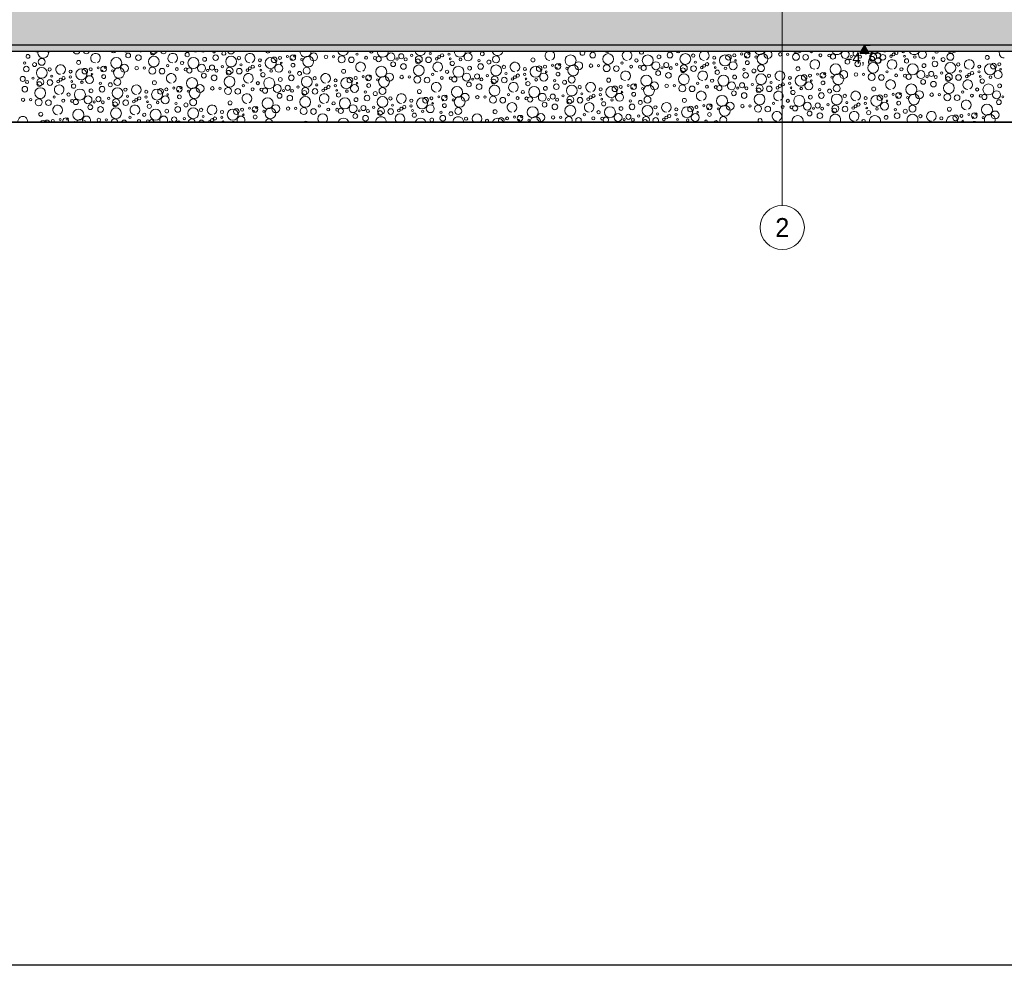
# Model space of a CAD drawing. Header units: metres. Extents: x -12 to 62.3, y -22.2 to 2.8.
# Tile 121 of 214: x 31.1 to 38.9, y -22.2 to -14.7. Entities that reach past the tile are written whole.
import ezdxf
from ezdxf.enums import TextEntityAlignment as Align

# ---------------------------------------------------------------- set-up
doc = ezdxf.new("R2010")
doc.units = ezdxf.units.M
doc.header["$LTSCALE"] = 20
doc.header["$MEASUREMENT"] = 0
doc.linetypes.add('Raster', pattern=[0.2, 0.1, -0.05, 0, -0.05])
doc.linetypes.add('Strichlinie', pattern=[0.2, 0.15, -0.05])
doc.layers.get('0').update_dxf_attribs({"color": 8, "lineweight": 9})
doc.layers.get('Defpoints').update_dxf_attribs({"color": 8, "lineweight": 9})
for name, color, linetype in [('EG__..___A_____ZEICHNEN', 8, 'Continuous'), ('Neubau_A - Bodenaustausch', 8, 'Continuous'), ('Neubau_A - Sauberkeitsschicht', 8, 'Continuous'), ('Neubau_A-Bodenplatte', 8, 'Continuous'), ('Neubau_R-Konstruktionsraster gross', 33, 'Continuous'), ('Neubau_T-Bemaßung', 8, 'Continuous')]:
    doc.layers.add(name, color=color, linetype=linetype)
doc.layers.add('S-Linien _ Schraffuren.2D', color=8, linetype='Continuous', lineweight=9)
doc.styles.add('ERSTELLTER_STIL_1', font='txt')
doc.styles.add('ERSTELLTER_STIL_2', font='arial.ttf')
doc.dimstyles.new('ERSTELLTER_STIL__1', dxfattribs={"dimtxt": 0.0875, "dimasz": 0.059375, "dimexe": 0.18, "dimexo": 0.0625, "dimgap": 0, "dimtad": 1, "dimzin": 0, "dimdsep": 46, "dimtxsty": 'ERSTELLTER_STIL_2', "dimblk": 'ARROWHEAD_6', "dimblk1": 'ARROWHEAD_6', "dimblk2": 'ARROWHEAD_6', "dimcen": 0.09, "dimclrd": 7, "dimclre": 7, "dimclrt": 7, "dimazin": 0, "dimtfac": 1, "dimtdec": 4, "dimtmove": 0, "dimatfit": 3, "dimfxl": 1, "dimtolj": 1, "dimtzin": 0, "dimarcsym": 0})

# ---------------------------------------------------------------- blocks, each defined once
blk = doc.blocks.new('*X372', base_point=(-18420.1572, 0))
at = {"layer": 'Neubau_A - Bodenaustausch', "color": 253, "linetype": 'Continuous', "lineweight": 9, "true_color": 0x9f9f9f}
for centre, radius in [((-21341.943, -4.8193), 0.015), ((-21341.8337, -4.8625), 0.0275), ((-21341.2434, -4.8713), 0.0436), ((-21341.1491, -4.8116), 0.0189), ((-21341.0677, -4.8293), 0.0223), ((-21340.9455, -4.8599), 0.0427), ((-21340.6812, -4.805), 0.0169), ((-21340.6316, -4.8713), 0.0436), ((-21340.5431, -4.8425), 0.015), ((-21340.4559, -4.8293), 0.0223), ((-21340.3336, -4.8599), 0.0427), ((-21340.271, -4.8327), 0.013), ((-21340.0198, -4.8713), 0.0436), ((-21339.9922, -4.8463), 0.0223), ((-21339.946, -4.8308), 0.0119), ((-21339.8871, -4.8198), 0.00837), ((-21339.844, -4.8293), 0.0223), ((-21339.8303, -4.8158), 0.00908), ((-21339.7735, -4.8442), 0.00837), ((-21339.7218, -4.8599), 0.0427), ((-21339.679, -4.8234), 0.0315), ((-21339.5816, -4.8227), 0.0137), ((-21339.5219, -4.8218), 0.00908), ((-21339.4574, -4.8425), 0.0275), ((-21339.3804, -4.8463), 0.0223), ((-21339.3352, -4.8016), 0.00908), ((-21339.2632, -4.8298), 0.0117), ((-21339.1931, -4.832), 0.0115), ((-21339.1641, -4.8406), 0.0205), ((-21339.0671, -4.8234), 0.0315), ((-21339.0186, -4.8401), 0.00837), ((-21338.9846, -4.8181), 0.0201), ((-21338.9496, -4.8421), 0.0118), ((-21338.9029, -4.8117), 0.00908), ((-21338.8456, -4.8425), 0.0275), ((-21338.7685, -4.8463), 0.0223), ((-21338.7548, -4.7955), 0.00812), ((-21338.7041, -4.8381), 0.0103), ((-21338.6845, -4.8236), 0.0115), ((-21338.6614, -4.811), 0.0126), ((-21338.6067, -4.8016), 0.00908), ((-21338.5965, -4.8381), 0.00732), ((-21338.5154, -4.8442), 0.0101), ((-21338.4553, -4.8234), 0.0315), ((-21338.343, -4.7993), 0.015), ((-21338.2337, -4.8425), 0.0275), ((-21337.9414, -4.8475), 0.0158), ((-21337.6434, -4.8513), 0.0436), ((-21337.4677, -4.8093), 0.0223), ((-21337.3455, -4.8399), 0.0427), ((-21337.0316, -4.8513), 0.0436), ((-21336.9431, -4.8225), 0.015), ((-21336.8559, -4.8093), 0.0223), ((-21336.7336, -4.8399), 0.0427), ((-21336.671, -4.8127), 0.013), ((-21336.5052, -4.8295), 0.0119), ((-21336.4198, -4.8513), 0.0436), ((-21336.3922, -4.8263), 0.0223), ((-21336.346, -4.8108), 0.0119), ((-21336.2871, -4.7998), 0.00837), ((-21336.244, -4.8093), 0.0223), ((-21336.2547, -4.8242), 0.00574), ((-21336.2303, -4.7958), 0.00908), ((-21336.1735, -4.8242), 0.00837), ((-21336.1218, -4.8399), 0.0427), ((-21335.9816, -4.8027), 0.0137), ((-21335.9219, -4.8018), 0.00908), ((-21335.8574, -4.8225), 0.0275), ((-21335.7804, -4.8263), 0.0223), ((-21335.6632, -4.8098), 0.0117), ((-21335.5931, -4.812), 0.0115), ((-21335.5641, -4.8206), 0.0205), ((-21335.4186, -4.8201), 0.00837), ((-21335.3496, -4.8221), 0.0118), ((-21335.3029, -4.7917), 0.00908), ((-21335.2456, -4.8225), 0.0275), ((-21335.2528, -4.8386), 0.0189), ((-21335.1685, -4.8263), 0.0223), ((-21335.1041, -4.8181), 0.0103), ((-21335.0845, -4.8036), 0.0115), ((-21334.9965, -4.8181), 0.00732), ((-21334.9154, -4.8242), 0.0101), ((-21334.7693, -4.8323), 0.00908), ((-21334.6908, -4.8441), 0.0158), ((-21334.6337, -4.8225), 0.0275), ((-21334.3414, -4.8275), 0.0158), ((-21341.9693, -4.8723), 0.00908), ((-21341.9559, -4.9193), 0.0223), ((-21341.8908, -4.8841), 0.0158), ((-21341.8336, -4.9499), 0.0427), ((-21341.771, -4.9227), 0.013), ((-21341.5414, -4.8675), 0.0158), ((-21341.4922, -4.9363), 0.0223), ((-21341.446, -4.9208), 0.0119), ((-21341.3871, -4.9098), 0.00837), ((-21341.344, -4.9193), 0.0223), ((-21341.3303, -4.9058), 0.00908), ((-21341.2218, -4.9499), 0.0427), ((-21341.179, -4.9134), 0.0315), ((-21341.0816, -4.9127), 0.0137), ((-21341.0219, -4.9118), 0.00908), ((-21340.9574, -4.9325), 0.0275), ((-21340.8804, -4.9363), 0.0223), ((-21340.8352, -4.8916), 0.00908), ((-21340.7632, -4.9198), 0.0117), ((-21340.7215, -4.8713), 0.0128), ((-21340.6931, -4.922), 0.0115), ((-21340.6641, -4.9306), 0.0205), ((-21340.5671, -4.9134), 0.0315), ((-21340.4846, -4.9081), 0.0201), ((-21340.4029, -4.9017), 0.00908), ((-21340.3456, -4.9325), 0.0275), ((-21340.2685, -4.9363), 0.0223), ((-21340.2548, -4.8855), 0.00812), ((-21340.1845, -4.9136), 0.0115), ((-21340.1614, -4.901), 0.0126), ((-21340.1052, -4.8495), 0.0119), ((-21340.1067, -4.8916), 0.00908), ((-21339.9553, -4.9134), 0.0315), ((-21339.9362, -4.8713), 0.00642), ((-21339.8547, -4.8442), 0.00574), ((-21339.843, -4.8893), 0.015), ((-21339.7337, -4.9325), 0.0275), ((-21339.1434, -4.9413), 0.0436), ((-21339.0491, -4.8816), 0.0189), ((-21338.9677, -4.8993), 0.0223), ((-21338.8455, -4.9299), 0.0427), ((-21338.8528, -4.8586), 0.0189), ((-21338.5812, -4.875), 0.0169), ((-21338.5316, -4.9413), 0.0436), ((-21338.4431, -4.9125), 0.015), ((-21338.3693, -4.8523), 0.00908), ((-21338.3559, -4.8993), 0.0223), ((-21338.2908, -4.8641), 0.0158), ((-21338.2336, -4.9299), 0.0427), ((-21338.171, -4.9027), 0.013), ((-21338.0052, -4.9195), 0.0119), ((-21337.9198, -4.9413), 0.0436), ((-21337.8922, -4.9163), 0.0223), ((-21337.846, -4.9008), 0.0119), ((-21337.7871, -4.8898), 0.00837), ((-21337.744, -4.8993), 0.0223), ((-21337.7547, -4.9142), 0.00574), ((-21337.7303, -4.8858), 0.00908), ((-21337.6735, -4.9142), 0.00837), ((-21337.6218, -4.9299), 0.0427), ((-21337.579, -4.8934), 0.0315), ((-21337.4816, -4.8927), 0.0137), ((-21337.4219, -4.8918), 0.00908), ((-21337.3574, -4.9125), 0.0275), ((-21337.2804, -4.9163), 0.0223), ((-21337.2352, -4.8716), 0.00908), ((-21337.1632, -4.8998), 0.0117), ((-21337.1215, -4.8513), 0.0128), ((-21337.0931, -4.902), 0.0115), ((-21337.0641, -4.9106), 0.0205), ((-21336.9671, -4.8934), 0.0315), ((-21336.9186, -4.9101), 0.00837), ((-21336.8846, -4.8881), 0.0201), ((-21336.8496, -4.9121), 0.0118), ((-21336.8029, -4.8817), 0.00908), ((-21336.7456, -4.9125), 0.0275), ((-21336.7528, -4.9286), 0.0189), ((-21336.6685, -4.9163), 0.0223), ((-21336.6548, -4.8655), 0.00812), ((-21336.6041, -4.9081), 0.0103), ((-21336.5845, -4.8936), 0.0115), ((-21336.5614, -4.881), 0.0126), ((-21336.5067, -4.8716), 0.00908), ((-21336.4965, -4.9081), 0.00732), ((-21336.4154, -4.9142), 0.0101), ((-21336.3553, -4.8934), 0.0315), ((-21336.3362, -4.8513), 0.00642), ((-21336.2693, -4.9223), 0.00908), ((-21336.243, -4.8693), 0.015), ((-21336.1337, -4.9125), 0.0275), ((-21335.8414, -4.9175), 0.0158), ((-21335.5434, -4.9213), 0.0436), ((-21335.4491, -4.8616), 0.0189), ((-21335.3677, -4.8793), 0.0223), ((-21335.2455, -4.9099), 0.0427), ((-21335.0215, -4.9213), 0.0128), ((-21334.9812, -4.855), 0.0169), ((-21334.9316, -4.9213), 0.0436), ((-21334.8431, -4.8925), 0.015), ((-21334.7559, -4.8793), 0.0223), ((-21334.6336, -4.9099), 0.0427), ((-21334.571, -4.8827), 0.013), ((-21334.4052, -4.8995), 0.0119), ((-21334.3198, -4.9213), 0.0436), ((-21334.2922, -4.8963), 0.0223), ((-21334.246, -4.8808), 0.0119), ((-21334.2362, -4.9213), 0.00642), ((-21341.9846, -4.9981), 0.0201), ((-21341.9029, -4.9917), 0.00908), ((-21341.7548, -4.9755), 0.00812), ((-21341.6845, -5.0036), 0.0115), ((-21341.6614, -4.991), 0.0126), ((-21341.6052, -4.9395), 0.0119), ((-21341.6067, -4.9816), 0.00908), ((-21341.5198, -4.9613), 0.0436), ((-21341.4553, -5.0034), 0.0315), ((-21341.4362, -4.9613), 0.00642), ((-21341.3547, -4.9342), 0.00574), ((-21341.343, -4.9793), 0.015), ((-21341.2735, -4.9342), 0.00837), ((-21340.6434, -5.0313), 0.0436), ((-21340.5491, -4.9716), 0.0189), ((-21340.5186, -4.9301), 0.00837), ((-21340.4677, -4.9893), 0.0223), ((-21340.4496, -4.9321), 0.0118), ((-21340.3455, -5.0199), 0.0427), ((-21340.3528, -4.9486), 0.0189), ((-21340.2041, -4.9281), 0.0103), ((-21340.0965, -4.9281), 0.00732), ((-21340.0812, -4.965), 0.0169), ((-21340.0316, -5.0313), 0.0436), ((-21340.0154, -4.9342), 0.0101), ((-21339.9431, -5.0025), 0.015), ((-21339.8693, -4.9423), 0.00908), ((-21339.8559, -4.9893), 0.0223), ((-21339.7908, -4.9541), 0.0158), ((-21339.7336, -5.0199), 0.0427), ((-21339.671, -4.9927), 0.013), ((-21339.4198, -5.0313), 0.0436), ((-21339.4414, -4.9375), 0.0158), ((-21339.3922, -5.0063), 0.0223), ((-21339.346, -4.9908), 0.0119), ((-21339.2871, -4.9798), 0.00837), ((-21339.244, -4.9893), 0.0223), ((-21339.2303, -4.9758), 0.00908), ((-21339.1218, -5.0199), 0.0427), ((-21339.079, -4.9834), 0.0315), ((-21338.9816, -4.9827), 0.0137), ((-21338.9219, -4.9818), 0.00908), ((-21338.8574, -5.0025), 0.0275), ((-21338.7804, -5.0063), 0.0223), ((-21338.7352, -4.9616), 0.00908), ((-21338.6632, -4.9898), 0.0117), ((-21338.6215, -4.9413), 0.0128), ((-21338.5931, -4.992), 0.0115), ((-21338.5641, -5.0006), 0.0205), ((-21338.4671, -4.9834), 0.0315), ((-21338.4186, -5.0001), 0.00837), ((-21338.3846, -4.9781), 0.0201), ((-21338.3496, -5.0021), 0.0118), ((-21338.3029, -4.9717), 0.00908), ((-21338.2456, -5.0025), 0.0275), ((-21338.1685, -5.0063), 0.0223), ((-21338.1548, -4.9555), 0.00812), ((-21338.1041, -4.9981), 0.0103), ((-21338.0845, -4.9836), 0.0115), ((-21338.0614, -4.971), 0.0126), ((-21338.0067, -4.9616), 0.00908), ((-21337.9965, -4.9981), 0.00732), ((-21337.8553, -4.9834), 0.0315), ((-21337.8362, -4.9413), 0.00642), ((-21337.743, -4.9593), 0.015), ((-21337.6337, -5.0025), 0.0275), ((-21337.3414, -5.0075), 0.0158), ((-21337.0434, -5.0113), 0.0436), ((-21336.9491, -4.9516), 0.0189), ((-21336.8677, -4.9693), 0.0223), ((-21336.7455, -4.9999), 0.0427), ((-21336.4812, -4.945), 0.0169), ((-21336.4316, -5.0113), 0.0436), ((-21336.3431, -4.9825), 0.015), ((-21336.2559, -4.9693), 0.0223), ((-21336.1908, -4.9341), 0.0158), ((-21336.1336, -4.9999), 0.0427), ((-21336.071, -4.9727), 0.013), ((-21335.9052, -4.9895), 0.0119), ((-21335.8198, -5.0113), 0.0436), ((-21335.7922, -4.9863), 0.0223), ((-21335.746, -4.9708), 0.0119), ((-21335.6871, -4.9598), 0.00837), ((-21335.644, -4.9693), 0.0223), ((-21335.6547, -4.9842), 0.00574), ((-21335.6303, -4.9558), 0.00908), ((-21335.5735, -4.9842), 0.00837), ((-21335.5218, -4.9999), 0.0427), ((-21335.479, -4.9634), 0.0315), ((-21335.3816, -4.9627), 0.0137), ((-21335.3219, -4.9618), 0.00908), ((-21335.2574, -4.9825), 0.0275), ((-21335.1804, -4.9863), 0.0223), ((-21335.1352, -4.9416), 0.00908), ((-21335.0632, -4.9698), 0.0117), ((-21334.9931, -4.972), 0.0115), ((-21334.9641, -4.9806), 0.0205), ((-21334.8671, -4.9634), 0.0315), ((-21334.8186, -4.9801), 0.00837), ((-21334.7846, -4.9581), 0.0201), ((-21334.7496, -4.9821), 0.0118), ((-21334.7029, -4.9517), 0.00908), ((-21334.6456, -4.9825), 0.0275), ((-21334.6528, -4.9986), 0.0189), ((-21334.5685, -4.9863), 0.0223), ((-21334.5548, -4.9355), 0.00812), ((-21334.5041, -4.9781), 0.0103), ((-21334.4845, -4.9636), 0.0115), ((-21334.4614, -4.951), 0.0126), ((-21334.4067, -4.9416), 0.00908), ((-21334.3965, -4.9781), 0.00732), ((-21334.3154, -4.9842), 0.0101), ((-21334.2553, -4.9634), 0.0315), ((-21341.9677, -5.0793), 0.0223), ((-21341.9496, -5.0221), 0.0118), ((-21341.8455, -5.1099), 0.0427), ((-21341.8456, -5.0225), 0.0275), ((-21341.8528, -5.0386), 0.0189), ((-21341.7685, -5.0263), 0.0223), ((-21341.7041, -5.0181), 0.0103), ((-21341.5965, -5.0181), 0.00732), ((-21341.5812, -5.055), 0.0169), ((-21341.5154, -5.0242), 0.0101), ((-21341.3693, -5.0323), 0.00908), ((-21341.3559, -5.0793), 0.0223), ((-21341.2908, -5.0441), 0.0158), ((-21341.2336, -5.1099), 0.0427), ((-21341.2337, -5.0225), 0.0275), ((-21341.171, -5.0827), 0.013), ((-21340.9414, -5.0275), 0.0158), ((-21340.846, -5.0808), 0.0119), ((-21340.7871, -5.0698), 0.00837), ((-21340.744, -5.0793), 0.0223), ((-21340.7303, -5.0658), 0.00908), ((-21340.6218, -5.1099), 0.0427), ((-21340.579, -5.0734), 0.0315), ((-21340.4816, -5.0727), 0.0137), ((-21340.4219, -5.0718), 0.00908), ((-21340.3574, -5.0925), 0.0275), ((-21340.2352, -5.0516), 0.00908), ((-21340.1632, -5.0798), 0.0117), ((-21340.1215, -5.0313), 0.0128), ((-21340.0931, -5.082), 0.0115), ((-21340.0641, -5.0906), 0.0205), ((-21339.9671, -5.0734), 0.0315), ((-21339.8846, -5.0681), 0.0201), ((-21339.8029, -5.0617), 0.00908), ((-21339.7456, -5.0925), 0.0275), ((-21339.6548, -5.0455), 0.00812), ((-21339.5845, -5.0736), 0.0115), ((-21339.5614, -5.061), 0.0126), ((-21339.5052, -5.0095), 0.0119), ((-21339.5067, -5.0516), 0.00908), ((-21339.3553, -5.0734), 0.0315), ((-21339.3362, -5.0313), 0.00642), ((-21339.2547, -5.0042), 0.00574), ((-21339.243, -5.0493), 0.015), ((-21339.1735, -5.0042), 0.00837), ((-21339.1337, -5.0925), 0.0275), ((-21338.5434, -5.1013), 0.0436), ((-21338.4491, -5.0416), 0.0189), ((-21338.3677, -5.0593), 0.0223), ((-21338.2455, -5.0899), 0.0427), ((-21338.2528, -5.0186), 0.0189), ((-21337.9812, -5.035), 0.0169), ((-21337.9316, -5.1013), 0.0436), ((-21337.9154, -5.0042), 0.0101), ((-21337.8431, -5.0725), 0.015), ((-21337.7693, -5.0123), 0.00908), ((-21337.7559, -5.0593), 0.0223), ((-21337.6908, -5.0241), 0.0158), ((-21337.6336, -5.0899), 0.0427), ((-21337.571, -5.0627), 0.013), ((-21337.4052, -5.0795), 0.0119), ((-21337.3198, -5.1013), 0.0436), ((-21337.2922, -5.0763), 0.0223), ((-21337.246, -5.0608), 0.0119), ((-21337.1871, -5.0498), 0.00837), ((-21337.144, -5.0593), 0.0223), ((-21337.1547, -5.0742), 0.00574), ((-21337.1303, -5.0458), 0.00908), ((-21337.0735, -5.0742), 0.00837), ((-21337.0218, -5.0899), 0.0427), ((-21336.979, -5.0534), 0.0315), ((-21336.8816, -5.0527), 0.0137), ((-21336.8219, -5.0518), 0.00908), ((-21336.7574, -5.0725), 0.0275), ((-21336.6804, -5.0763), 0.0223), ((-21336.6352, -5.0316), 0.00908), ((-21336.5632, -5.0598), 0.0117), ((-21336.5215, -5.0113), 0.0128), ((-21336.4931, -5.062), 0.0115), ((-21336.4641, -5.0706), 0.0205), ((-21336.3671, -5.0534), 0.0315), ((-21336.3186, -5.0701), 0.00837), ((-21336.2846, -5.0481), 0.0201), ((-21336.2496, -5.0721), 0.0118), ((-21336.2029, -5.0417), 0.00908), ((-21336.1456, -5.0725), 0.0275), ((-21336.1528, -5.0886), 0.0189), ((-21336.0685, -5.0763), 0.0223), ((-21336.0548, -5.0255), 0.00812), ((-21336.0041, -5.0681), 0.0103), ((-21335.9845, -5.0536), 0.0115), ((-21335.9614, -5.041), 0.0126), ((-21335.9067, -5.0316), 0.00908), ((-21335.8965, -5.0681), 0.00732), ((-21335.8154, -5.0742), 0.0101), ((-21335.7553, -5.0534), 0.0315), ((-21335.7362, -5.0113), 0.00642), ((-21335.643, -5.0293), 0.015), ((-21335.5337, -5.0725), 0.0275), ((-21335.2414, -5.0775), 0.0158), ((-21334.9434, -5.0813), 0.0436), ((-21334.8491, -5.0216), 0.0189), ((-21334.7677, -5.0393), 0.0223), ((-21334.6455, -5.0699), 0.0427), ((-21334.4215, -5.0813), 0.0128), ((-21334.3812, -5.015), 0.0169), ((-21334.3316, -5.0813), 0.0436), ((-21334.2431, -5.0525), 0.015), ((-21341.9816, -5.1627), 0.0137), ((-21341.7352, -5.1416), 0.00908), ((-21341.6215, -5.1213), 0.0128), ((-21341.5316, -5.1213), 0.0436), ((-21341.4671, -5.1634), 0.0315), ((-21341.4431, -5.0925), 0.015), ((-21341.3846, -5.1581), 0.0201), ((-21341.3029, -5.1517), 0.00908), ((-21341.1548, -5.1355), 0.00812), ((-21341.0614, -5.151), 0.0126), ((-21341.0052, -5.0995), 0.0119), ((-21341.0067, -5.1416), 0.00908), ((-21340.9198, -5.1213), 0.0436), ((-21340.8922, -5.0963), 0.0223), ((-21340.8553, -5.1634), 0.0315), ((-21340.8362, -5.1213), 0.00642), ((-21340.7547, -5.0942), 0.00574), ((-21340.743, -5.1393), 0.015), ((-21340.6735, -5.0942), 0.00837), ((-21340.2804, -5.0963), 0.0223), ((-21340.0434, -5.1913), 0.0436), ((-21339.9491, -5.1316), 0.0189), ((-21339.9186, -5.0901), 0.00837), ((-21339.8677, -5.1493), 0.0223), ((-21339.8496, -5.0921), 0.0118), ((-21339.7455, -5.1799), 0.0427), ((-21339.7528, -5.1086), 0.0189), ((-21339.6685, -5.0963), 0.0223), ((-21339.6041, -5.0881), 0.0103), ((-21339.4965, -5.0881), 0.00732), ((-21339.4812, -5.125), 0.0169), ((-21339.4316, -5.1913), 0.0436), ((-21339.4154, -5.0942), 0.0101), ((-21339.3431, -5.1625), 0.015), ((-21339.2693, -5.1023), 0.00908), ((-21339.2559, -5.1493), 0.0223), ((-21339.1908, -5.1141), 0.0158), ((-21339.1336, -5.1799), 0.0427), ((-21339.071, -5.1527), 0.013), ((-21338.8198, -5.1913), 0.0436), ((-21338.8414, -5.0975), 0.0158), ((-21338.7922, -5.1663), 0.0223), ((-21338.746, -5.1508), 0.0119), ((-21338.6871, -5.1398), 0.00837), ((-21338.644, -5.1493), 0.0223), ((-21338.6303, -5.1358), 0.00908), ((-21338.5218, -5.1799), 0.0427), ((-21338.479, -5.1434), 0.0315), ((-21338.3816, -5.1427), 0.0137), ((-21338.3219, -5.1418), 0.00908), ((-21338.2574, -5.1625), 0.0275), ((-21338.1804, -5.1663), 0.0223), ((-21338.1352, -5.1216), 0.00908), ((-21338.0632, -5.1498), 0.0117), ((-21338.0215, -5.1013), 0.0128), ((-21337.9931, -5.152), 0.0115), ((-21337.9641, -5.1606), 0.0205), ((-21337.8671, -5.1434), 0.0315), ((-21337.7846, -5.1381), 0.0201), ((-21337.7029, -5.1317), 0.00908), ((-21337.6456, -5.1625), 0.0275), ((-21337.5685, -5.1663), 0.0223), ((-21337.5548, -5.1155), 0.00812), ((-21337.5041, -5.1581), 0.0103), ((-21337.4845, -5.1436), 0.0115), ((-21337.4614, -5.131), 0.0126), ((-21337.4067, -5.1216), 0.00908), ((-21337.2553, -5.1434), 0.0315), ((-21337.2362, -5.1013), 0.00642), ((-21337.143, -5.1193), 0.015), ((-21337.0337, -5.1625), 0.0275), ((-21336.4434, -5.1713), 0.0436), ((-21336.3491, -5.1116), 0.0189), ((-21336.2677, -5.1293), 0.0223), ((-21336.1455, -5.1599), 0.0427), ((-21335.8812, -5.105), 0.0169), ((-21335.8316, -5.1713), 0.0436), ((-21335.7431, -5.1425), 0.015), ((-21335.6693, -5.0823), 0.00908), ((-21335.6559, -5.1293), 0.0223), ((-21335.5908, -5.0941), 0.0158), ((-21335.5336, -5.1599), 0.0427), ((-21335.471, -5.1327), 0.013), ((-21335.3052, -5.1495), 0.0119), ((-21335.2198, -5.1713), 0.0436), ((-21335.1922, -5.1463), 0.0223), ((-21335.146, -5.1308), 0.0119), ((-21335.0871, -5.1198), 0.00837), ((-21335.044, -5.1293), 0.0223), ((-21335.0547, -5.1442), 0.00574), ((-21335.0303, -5.1158), 0.00908), ((-21334.9735, -5.1442), 0.00837), ((-21334.9218, -5.1599), 0.0427), ((-21334.879, -5.1234), 0.0315), ((-21334.7816, -5.1227), 0.0137), ((-21334.7219, -5.1218), 0.00908), ((-21334.6574, -5.1425), 0.0275), ((-21334.5804, -5.1463), 0.0223), ((-21334.5352, -5.1016), 0.00908), ((-21334.4632, -5.1298), 0.0117), ((-21334.3931, -5.132), 0.0115), ((-21334.3641, -5.1406), 0.0205), ((-21334.2671, -5.1234), 0.0315), ((-21334.2186, -5.1401), 0.00837), ((-21341.9219, -5.1618), 0.00908), ((-21341.8574, -5.1825), 0.0275), ((-21341.7804, -5.1863), 0.0223), ((-21341.6632, -5.1698), 0.0117), ((-21341.5931, -5.172), 0.0115), ((-21341.5641, -5.1806), 0.0205), ((-21341.4491, -5.2216), 0.0189), ((-21341.4186, -5.1801), 0.00837), ((-21341.3677, -5.2393), 0.0223), ((-21341.3496, -5.1821), 0.0118), ((-21341.2455, -5.2699), 0.0427), ((-21341.2456, -5.1825), 0.0275), ((-21341.2528, -5.1986), 0.0189), ((-21341.1685, -5.1863), 0.0223), ((-21341.1041, -5.1781), 0.0103), ((-21341.0845, -5.1636), 0.0115), ((-21340.9965, -5.1781), 0.00732), ((-21340.9812, -5.215), 0.0169), ((-21340.9154, -5.1842), 0.0101), ((-21340.7693, -5.1923), 0.00908), ((-21340.7559, -5.2393), 0.0223), ((-21340.6908, -5.2041), 0.0158), ((-21340.6336, -5.2699), 0.0427), ((-21340.6337, -5.1825), 0.0275), ((-21340.3414, -5.1875), 0.0158), ((-21340.1871, -5.2298), 0.00837), ((-21340.144, -5.2393), 0.0223), ((-21340.1303, -5.2258), 0.00908), ((-21340.0218, -5.2699), 0.0427), ((-21339.979, -5.2334), 0.0315), ((-21339.8816, -5.2327), 0.0137), ((-21339.8219, -5.2318), 0.00908), ((-21339.7574, -5.2525), 0.0275), ((-21339.6352, -5.2116), 0.00908), ((-21339.5215, -5.1913), 0.0128), ((-21339.3671, -5.2334), 0.0315), ((-21339.2846, -5.2281), 0.0201), ((-21339.2029, -5.2217), 0.00908), ((-21339.1456, -5.2525), 0.0275), ((-21339.0548, -5.2055), 0.00812), ((-21338.9845, -5.2336), 0.0115), ((-21338.9614, -5.221), 0.0126), ((-21338.9052, -5.1695), 0.0119), ((-21338.9067, -5.2116), 0.00908), ((-21338.7553, -5.2334), 0.0315), ((-21338.7362, -5.1913), 0.00642), ((-21338.6547, -5.1642), 0.00574), ((-21338.643, -5.2093), 0.015), ((-21338.5735, -5.1642), 0.00837), ((-21338.5337, -5.2525), 0.0275), ((-21337.9434, -5.2613), 0.0436), ((-21337.8491, -5.2016), 0.0189), ((-21337.8186, -5.1601), 0.00837), ((-21337.7677, -5.2193), 0.0223), ((-21337.7496, -5.1621), 0.0118), ((-21337.6455, -5.2499), 0.0427), ((-21337.6528, -5.1786), 0.0189), ((-21337.3965, -5.1581), 0.00732), ((-21337.3812, -5.195), 0.0169), ((-21337.3316, -5.2613), 0.0436), ((-21337.3154, -5.1642), 0.0101), ((-21337.2431, -5.2325), 0.015), ((-21337.1693, -5.1723), 0.00908), ((-21337.1559, -5.2193), 0.0223), ((-21337.0908, -5.1841), 0.0158), ((-21337.0336, -5.2499), 0.0427), ((-21336.971, -5.2227), 0.013), ((-21336.7198, -5.2613), 0.0436), ((-21336.7414, -5.1675), 0.0158), ((-21336.6922, -5.2363), 0.0223), ((-21336.646, -5.2208), 0.0119), ((-21336.5871, -5.2098), 0.00837), ((-21336.544, -5.2193), 0.0223), ((-21336.5303, -5.2058), 0.00908), ((-21336.4735, -5.2342), 0.00837), ((-21336.4218, -5.2499), 0.0427), ((-21336.379, -5.2134), 0.0315), ((-21336.2816, -5.2127), 0.0137), ((-21336.2219, -5.2118), 0.00908), ((-21336.1574, -5.2325), 0.0275), ((-21336.0804, -5.2363), 0.0223), ((-21336.0352, -5.1916), 0.00908), ((-21335.9632, -5.2198), 0.0117), ((-21335.9215, -5.1713), 0.0128), ((-21335.8931, -5.222), 0.0115), ((-21335.8641, -5.2306), 0.0205), ((-21335.7671, -5.2134), 0.0315), ((-21335.7186, -5.2301), 0.00837), ((-21335.6846, -5.2081), 0.0201), ((-21335.6496, -5.2321), 0.0118), ((-21335.6029, -5.2017), 0.00908), ((-21335.5456, -5.2325), 0.0275), ((-21335.4685, -5.2363), 0.0223), ((-21335.4548, -5.1855), 0.00812), ((-21335.4041, -5.2281), 0.0103), ((-21335.3845, -5.2136), 0.0115), ((-21335.3614, -5.201), 0.0126), ((-21335.3067, -5.1916), 0.00908), ((-21335.2965, -5.2281), 0.00732), ((-21335.2154, -5.2342), 0.0101), ((-21335.1553, -5.2134), 0.0315), ((-21335.1362, -5.1713), 0.00642), ((-21335.043, -5.1893), 0.015), ((-21334.9337, -5.2325), 0.0275), ((-21334.6414, -5.2375), 0.0158), ((-21334.3434, -5.2413), 0.0436), ((-21334.2491, -5.1816), 0.0189), ((-21341.8414, -5.2775), 0.0158), ((-21341.5434, -5.2813), 0.0436), ((-21341.1352, -5.3016), 0.00908), ((-21341.0215, -5.2813), 0.0128), ((-21340.9316, -5.2813), 0.0436), ((-21340.8431, -5.2525), 0.015), ((-21340.7846, -5.3181), 0.0201), ((-21340.7029, -5.3117), 0.00908), ((-21340.571, -5.2427), 0.013), ((-21340.5548, -5.2955), 0.00812), ((-21340.4614, -5.311), 0.0126), ((-21340.4052, -5.2595), 0.0119), ((-21340.4067, -5.3016), 0.00908), ((-21340.3198, -5.2813), 0.0436), ((-21340.2922, -5.2563), 0.0223), ((-21340.246, -5.2408), 0.0119), ((-21340.2362, -5.2813), 0.00642), ((-21340.1547, -5.2542), 0.00574), ((-21340.143, -5.2993), 0.015), ((-21340.0735, -5.2542), 0.00837), ((-21339.6804, -5.2563), 0.0223), ((-21339.5632, -5.2398), 0.0117), ((-21339.4931, -5.242), 0.0115), ((-21339.4641, -5.2506), 0.0205), ((-21339.3491, -5.2916), 0.0189), ((-21339.3186, -5.2501), 0.00837), ((-21339.2677, -5.3093), 0.0223), ((-21339.2496, -5.2521), 0.0118), ((-21339.1528, -5.2686), 0.0189), ((-21339.0685, -5.2563), 0.0223), ((-21339.0041, -5.2481), 0.0103), ((-21338.8965, -5.2481), 0.00732), ((-21338.8812, -5.285), 0.0169), ((-21338.8154, -5.2542), 0.0101), ((-21338.6693, -5.2623), 0.00908), ((-21338.6559, -5.3093), 0.0223), ((-21338.5908, -5.2741), 0.0158), ((-21338.471, -5.3127), 0.013), ((-21338.2414, -5.2575), 0.0158), ((-21338.146, -5.3108), 0.0119), ((-21338.0871, -5.2998), 0.00837), ((-21338.044, -5.3093), 0.0223), ((-21338.0303, -5.2958), 0.00908), ((-21337.879, -5.3034), 0.0315), ((-21337.7816, -5.3027), 0.0137), ((-21337.7219, -5.3018), 0.00908), ((-21337.5352, -5.2816), 0.00908), ((-21337.4632, -5.3098), 0.0117), ((-21337.4215, -5.2613), 0.0128), ((-21337.3931, -5.312), 0.0115), ((-21337.2671, -5.3034), 0.0315), ((-21337.1846, -5.2981), 0.0201), ((-21337.1029, -5.2917), 0.00908), ((-21336.9548, -5.2755), 0.00812), ((-21336.8845, -5.3036), 0.0115), ((-21336.8614, -5.291), 0.0126), ((-21336.8052, -5.2395), 0.0119), ((-21336.8067, -5.2816), 0.00908), ((-21336.6553, -5.3034), 0.0315), ((-21336.6362, -5.2613), 0.00642), ((-21336.5547, -5.2342), 0.00574), ((-21336.543, -5.2793), 0.015), ((-21335.7491, -5.2716), 0.0189), ((-21335.6677, -5.2893), 0.0223), ((-21335.5528, -5.2486), 0.0189), ((-21335.2812, -5.265), 0.0169), ((-21335.1431, -5.3025), 0.015), ((-21335.0693, -5.2423), 0.00908), ((-21335.0559, -5.2893), 0.0223), ((-21334.9908, -5.2541), 0.0158), ((-21334.871, -5.2927), 0.013), ((-21334.7052, -5.3095), 0.0119), ((-21334.5922, -5.3063), 0.0223), ((-21334.546, -5.2908), 0.0119), ((-21334.4871, -5.2798), 0.00837), ((-21334.444, -5.2893), 0.0223), ((-21334.4547, -5.3042), 0.00574), ((-21334.4303, -5.2758), 0.00908), ((-21334.3735, -5.3042), 0.00837), ((-21334.279, -5.2834), 0.0315), ((-21341.6871, -5.3198), 0.00837), ((-21341.6303, -5.3158), 0.00908), ((-21341.3816, -5.3227), 0.0137), ((-21341.3219, -5.3218), 0.00908), ((-21340.4845, -5.3236), 0.0115), ((-21338.7431, -5.3225), 0.015), ((-21338.0547, -5.3242), 0.00574), ((-21337.9735, -5.3242), 0.00837), ((-21337.2186, -5.3201), 0.00837), ((-21337.1496, -5.3221), 0.0118), ((-21336.9041, -5.3181), 0.0103), ((-21336.7965, -5.3181), 0.00732), ((-21336.7154, -5.3242), 0.0101), ((-21334.5362, -5.3313), 0.00642)]:
    blk.add_circle(centre, radius, dxfattribs=at)
for centre, radius, start, end in [((-21341.944, -4.7593), 0.0223, 248.255, 291.745), ((-21341.8735, -4.7742), 0.00837, 224.20852, 315.79148), ((-21341.8218, -4.7899), 0.0427, 166.63715, 13.36285), ((-21341.779, -4.7534), 0.0315, 237.77065, 302.22935), ((-21341.5574, -4.7725), 0.0275, 195.90072, 344.09928), ((-21341.4804, -4.7763), 0.0223, 189.63204, 350.36796), ((-21341.4077, -4.8331), 0.0382, 296.56505, 270), ((-21341.2641, -4.7706), 0.0205, 207.38703, 332.61297), ((-21341.1671, -4.7534), 0.0315, 237.77065, 302.22935), ((-21341.0496, -4.7721), 0.0118, 221.64736, 318.35264), ((-21340.9456, -4.7725), 0.0275, 195.90072, 344.09928), ((-21340.9528, -4.7886), 0.0189, 152.7384, 27.2616), ((-21340.8685, -4.7763), 0.0223, 189.63204, 350.36796), ((-21340.7959, -4.8331), 0.0382, 296.56505, 270), ((-21340.6154, -4.7742), 0.0101, 215.09858, 324.90142), ((-21340.5553, -4.7534), 0.0315, 237.77064, 302.22936), ((-21340.4693, -4.7823), 0.00908, 165.4293, 14.5707), ((-21340.3908, -4.7941), 0.0158, 116.79928, 63.20072), ((-21340.3337, -4.7725), 0.0275, 195.90072, 344.09928), ((-21340.184, -4.8331), 0.0382, 296.56505, 270), ((-21340.0414, -4.7775), 0.0158, 189.09152, 350.90848), ((-21339.9077, -4.7431), 0.0382, 254.8292, 270), ((-21339.7434, -4.7813), 0.0436, 178.24845, 1.75155), ((-21339.4455, -4.7699), 0.0427, 193.71883, 346.28117), ((-21339.2959, -4.7431), 0.0382, 254.8292, 270), ((-21339.2215, -4.7813), 0.0128, 174.37126, 5.62874), ((-21339.1316, -4.7813), 0.0436, 178.24845, 1.75155), ((-21338.8336, -4.7699), 0.0427, 193.71883, 346.28117), ((-21338.684, -4.7431), 0.0382, 254.8292, 270), ((-21338.5198, -4.7813), 0.0436, 178.24845, 1.75155), ((-21338.4362, -4.7813), 0.00642, 168.68726, 11.31274), ((-21338.2218, -4.7699), 0.0427, 193.71883, 346.28117), ((-21337.8077, -4.8131), 0.0382, 119.85781, 270), ((-21337.8077, -4.8131), 0.0382, 296.56505, 60.14219), ((-21337.5491, -4.7916), 0.0189, 142.0983, 37.9017), ((-21337.3528, -4.7686), 0.0189, 216.97337, 323.02663), ((-21337.1959, -4.8131), 0.0382, 119.85781, 270), ((-21337.1959, -4.8131), 0.0382, 296.56505, 60.14219), ((-21337.0812, -4.785), 0.0169, 162.64503, 17.35497), ((-21336.7908, -4.7741), 0.0158, 201.67323, 338.32677), ((-21336.584, -4.8131), 0.0382, 119.85781, 270), ((-21336.584, -4.8131), 0.0382, 296.56505, 60.14219), ((-21336.1434, -4.7613), 0.0436, 205.37972, 334.62028), ((-21336.079, -4.8034), 0.0315, 132.15652, 47.84348), ((-21335.8455, -4.7499), 0.0427, 224.86444, 315.13556), ((-21335.7352, -4.7816), 0.00908, 170.15657, 9.84343), ((-21335.5316, -4.7613), 0.0436, 205.37972, 334.62028), ((-21335.4671, -4.8034), 0.0315, 132.15652, 47.84348), ((-21335.3846, -4.7981), 0.0201, 116.2941, 63.7059), ((-21335.2336, -4.7499), 0.0427, 224.86444, 315.13556), ((-21335.1548, -4.7755), 0.00812, 213.97734, 326.02266), ((-21335.0614, -4.791), 0.0126, 118.94972, 61.05028), ((-21335.0067, -4.7816), 0.00908, 170.15657, 9.84343), ((-21334.9198, -4.7613), 0.0436, 205.37972, 334.62028), ((-21334.8553, -4.8034), 0.0315, 132.15652, 47.84348), ((-21334.743, -4.7793), 0.015, 182.57559, 357.42441), ((-21334.6218, -4.7499), 0.0427, 224.86444, 315.13556), ((-21334.2077, -4.7931), 0.0382, 159.89651, 270), ((-21341.684, -4.9231), 0.0382, 296.56505, 270), ((-21339.3077, -4.9031), 0.0382, 296.56505, 270), ((-21338.6959, -4.9031), 0.0382, 296.56505, 270), ((-21338.084, -4.9031), 0.0382, 296.56505, 270), ((-21335.7077, -4.8831), 0.0382, 296.56505, 270), ((-21335.0959, -4.8831), 0.0382, 296.56505, 270), ((-21334.484, -4.8831), 0.0382, 296.56505, 270), ((-21340.8077, -4.9931), 0.0382, 296.56505, 270), ((-21340.1959, -4.9931), 0.0382, 296.56505, 270), ((-21339.584, -4.9931), 0.0382, 296.56505, 270), ((-21337.2077, -4.9731), 0.0382, 296.56505, 270), ((-21336.5959, -4.9731), 0.0382, 296.56505, 270), ((-21335.984, -4.9731), 0.0382, 296.56505, 270), ((-21341.6959, -5.0831), 0.0382, 296.56505, 270), ((-21341.084, -5.0831), 0.0382, 296.56505, 270), ((-21338.7077, -5.0631), 0.0382, 296.56505, 270), ((-21338.0959, -5.0631), 0.0382, 296.56505, 270), ((-21337.484, -5.0631), 0.0382, 296.56505, 270), ((-21335.1077, -5.0431), 0.0382, 296.56505, 270), ((-21334.4959, -5.0431), 0.0382, 296.56505, 270), ((-21340.2077, -5.1531), 0.0382, 296.56505, 270), ((-21339.5959, -5.1531), 0.0382, 296.56505, 270), ((-21338.984, -5.1531), 0.0382, 296.56505, 270), ((-21336.6077, -5.1331), 0.0382, 296.56505, 270), ((-21335.9959, -5.1331), 0.0382, 296.56505, 270), ((-21335.384, -5.1331), 0.0382, 296.56505, 270), ((-21341.7077, -5.2431), 0.0382, 296.56505, 270), ((-21341.0959, -5.2431), 0.0382, 296.56505, 270), ((-21340.484, -5.2431), 0.0382, 296.56505, 270), ((-21338.1077, -5.2231), 0.0382, 296.56505, 270), ((-21337.4959, -5.2231), 0.0382, 296.56505, 270), ((-21336.884, -5.2231), 0.0382, 296.56505, 270), ((-21334.5077, -5.2031), 0.0382, 296.56505, 270), ((-21341.984, -5.3331), 0.0382, 349.64015, 190.35985), ((-21341.479, -5.3234), 0.0315, 328.09765, 211.90235), ((-21340.8671, -5.3234), 0.0315, 328.09765, 211.90235), ((-21340.2553, -5.3234), 0.0315, 328.09765, 211.90235), ((-21339.6077, -5.3131), 0.0382, 315.30146, 224.69854), ((-21339.1455, -5.3399), 0.0427, 359.82696, 180.17304), ((-21338.9959, -5.3131), 0.0382, 315.30146, 224.69854), ((-21338.5336, -5.3399), 0.0427, 359.82696, 180.17304), ((-21338.384, -5.3131), 0.0382, 315.30146, 224.69854), ((-21338.1922, -5.3263), 0.0223, 321.95664, 218.04336), ((-21337.9218, -5.3399), 0.0427, 359.82696, 180.17304), ((-21337.6574, -5.3225), 0.0275, 320.43259, 219.56741), ((-21337.5804, -5.3263), 0.0223, 321.95664, 218.04336), ((-21337.3641, -5.3206), 0.0205, 288.77014, 251.22986), ((-21337.0456, -5.3225), 0.0275, 320.43259, 219.56741), ((-21336.9685, -5.3263), 0.0223, 321.95664, 218.04336), ((-21336.4337, -5.3225), 0.0275, 320.43259, 219.56741), ((-21336.0077, -5.2931), 0.0382, 296.56505, 270), ((-21335.8434, -5.3313), 0.0436, 348.52005, 191.47995), ((-21335.5455, -5.3199), 0.0427, 331.88164, 208.11836), ((-21335.3959, -5.2931), 0.0382, 296.56505, 270), ((-21335.2316, -5.3313), 0.0436, 348.52005, 191.47995), ((-21334.9336, -5.3199), 0.0427, 331.88164, 208.11836), ((-21334.784, -5.2931), 0.0382, 296.56505, 270), ((-21334.6198, -5.3313), 0.0436, 348.52005, 191.47995), ((-21334.3218, -5.3199), 0.0427, 331.88164, 208.11836), ((-21341.9052, -5.3495), 0.0119, 52.90415, 127.09585), ((-21341.8198, -5.3713), 0.0436, 45.99975, 134.00025), ((-21341.7922, -5.3463), 0.0223, 16.35677, 163.64323), ((-21341.746, -5.3308), 0.0119, 309.52909, 230.47091), ((-21341.644, -5.3293), 0.0223, 331.32085, 208.67915), ((-21341.6547, -5.3442), 0.00574, 46.53826, 133.46174), ((-21341.5735, -5.3442), 0.00837, 29.86235, 150.13765), ((-21341.5218, -5.3599), 0.0427, 27.72668, 152.27332), ((-21341.2574, -5.3425), 0.0275, 5.10856, 174.89144), ((-21341.1804, -5.3463), 0.0223, 16.35677, 163.64323), ((-21341.0632, -5.3298), 0.0117, 299.03479, 240.96521), ((-21340.9931, -5.332), 0.0115, 315.75378, 224.24622), ((-21340.9641, -5.3406), 0.0205, 1.53684, 178.46316), ((-21340.8186, -5.3401), 0.00837, 0.73608, 179.26392), ((-21340.7496, -5.3421), 0.0118, 10.40369, 169.59631), ((-21340.6456, -5.3425), 0.0275, 5.10856, 174.89144), ((-21340.6528, -5.3586), 0.0189, 81.04197, 98.95803), ((-21340.5685, -5.3463), 0.0223, 16.35677, 163.64323), ((-21340.5041, -5.3381), 0.0103, 349.29641, 190.70359), ((-21340.3965, -5.3381), 0.00732, 344.77208, 195.22792), ((-21340.3154, -5.3442), 0.0101, 24.24213, 155.75787), ((-21340.0337, -5.3425), 0.0275, 5.10856, 174.89144), ((-21339.7414, -5.3475), 0.0158, 28.48194, 151.51806), ((-21339.4434, -5.3513), 0.0436, 15.07931, 164.92069), ((-21338.9215, -5.3513), 0.0128, 61.31244, 118.68756), ((-21338.8316, -5.3513), 0.0436, 15.07931, 164.92069), ((-21338.3052, -5.3295), 0.0119, 298.64756, 241.35244), ((-21338.2198, -5.3513), 0.0436, 15.07931, 164.92069), ((-21337.0528, -5.3386), 0.0189, 355.88865, 184.11135), ((-21336.7812, -5.355), 0.0169, 62.9447, 117.0553), ((-21336.5693, -5.3323), 0.00908, 301.75178, 238.24822), ((-21336.4908, -5.3441), 0.0158, 15.16737, 164.83263), ((-21336.1414, -5.3275), 0.0158, 307.54213, 232.45787), ((-21335.3215, -5.3313), 0.0128, 317.07142, 222.92858), ((-21334.8548, -5.3455), 0.00812, 42.30742, 137.69258), ((-21334.443, -5.3493), 0.015, 38.46792, 141.53208)]:
    blk.add_arc(centre, radius, start, end, dxfattribs=at)
blk = doc.blocks.new('ARROWHEAD_6')
at = {"color": 0, "linetype": 'Continuous', "lineweight": 0}
for p, q in [((0, 0), (-1, 0)), ((-0.5, -0.5), (0.5, 0.5))]:
    blk.add_line(p, q, dxfattribs=at)
blk = doc.blocks.new('*D451')
at = {"layer": 'Defpoints', "color": 0, "linetype": 'Continuous', "transparency": 16777216}
for p in [(33.87, -14.405), (43.0137, -14.405), (45.515, -14.555)]:
    blk.add_point(p, dxfattribs=at)
at = {"layer": 'Neubau_T-Bemaßung', "linetype": 'Continuous', "lineweight": -2, "transparency": 16777216}
for p, q in [((33.9325, -14.405), (43.1937, -14.405)), ((43.0137, -14.4644), (43.0137, -14.4956)), ((45.4525, -14.555), (42.8337, -14.555)), ((43.0137, -14.555), (43.0137, -14.6531))]:
    blk.add_line(p, q, dxfattribs=at)
at = {"layer": 'Neubau_T-Bemaßung', "linetype": 'Continuous', "lineweight": -2, "transparency": 16777216, "xscale": 0.059375, "yscale": 0.059375, "zscale": 0.059375}
for p, rotation in [((43.0137, -14.405), 90), ((43.0137, -14.555), 270)]:
    blk.add_blockref('ARROWHEAD_6', p, dxfattribs=dict(at, rotation=rotation))
at = {"layer": 'Neubau_T-Bemaßung', "linetype": 'Continuous', "transparency": 16777216, "insert": (42.8997, -14.6531), "char_height": 0.0875, "attachment_point": 5, "rotation": 90, "style": 'ERSTELLTER_STIL_2'}
blk.add_mtext('\\A1;0.15', dxfattribs=at)
blk = doc.blocks.new('*D478')
at = {"layer": 'Defpoints', "color": 0, "linetype": 'Continuous', "transparency": 16777216}
for p in [(19.0274, -14.555), (45.515, -14.555), (18.45, -15.055)]:
    blk.add_point(p, dxfattribs=at)
at = {"layer": 'Neubau_T-Bemaßung', "linetype": 'Continuous', "lineweight": -2, "transparency": 16777216}
for p, q in [((45.4525, -14.555), (18.8474, -14.555)), ((19.0274, -14.6144), (19.0274, -14.6249)), ((19.0274, -14.9956), (19.0274, -14.8519)), ((18.5125, -15.055), (19.2074, -15.055))]:
    blk.add_line(p, q, dxfattribs=at)
at = {"layer": 'Neubau_T-Bemaßung', "linetype": 'Continuous', "lineweight": -2, "transparency": 16777216, "xscale": 0.059375, "yscale": 0.059375, "zscale": 0.059375}
for p, rotation in [((19.0274, -14.555), 90), ((19.0274, -15.055), 270)]:
    blk.add_blockref('ARROWHEAD_6', p, dxfattribs=dict(at, rotation=rotation))
at = {"layer": 'Neubau_T-Bemaßung', "linetype": 'Continuous', "transparency": 16777216, "insert": (19.0274, -14.7384), "char_height": 0.0875, "attachment_point": 5, "rotation": 90, "style": 'ERSTELLTER_STIL_2'}
blk.add_mtext('\\A1;0.50', dxfattribs=at)
blk = doc.blocks.new('*D494')
at = {"layer": 'Defpoints', "color": 0, "linetype": 'Continuous', "transparency": 16777216}
for p in [(19.3774, -14.555), (45.515, -14.555), (20.25, -15.055)]:
    blk.add_point(p, dxfattribs=at)
at = {"layer": 'Neubau_T-Bemaßung', "linetype": 'Continuous', "lineweight": -2, "transparency": 16777216}
for p, q in [((45.4525, -14.555), (19.1974, -14.555)), ((19.3774, -14.6144), (19.3774, -14.6917)), ((19.3774, -14.9956), (19.3774, -14.9186)), ((20.1875, -15.055), (19.1974, -15.055))]:
    blk.add_line(p, q, dxfattribs=at)
at = {"layer": 'Neubau_T-Bemaßung', "linetype": 'Continuous', "lineweight": -2, "transparency": 16777216, "xscale": 0.059375, "yscale": 0.059375, "zscale": 0.059375}
for p, rotation in [((19.3774, -14.555), 90), ((19.3774, -15.055), 270)]:
    blk.add_blockref('ARROWHEAD_6', p, dxfattribs=dict(at, rotation=rotation))
at = {"layer": 'Neubau_T-Bemaßung', "linetype": 'Continuous', "transparency": 16777216, "insert": (19.3774, -14.8051), "char_height": 0.0875, "attachment_point": 5, "rotation": 90, "style": 'ERSTELLTER_STIL_2'}
blk.add_mtext('\\A1;0.50', dxfattribs=at)

msp = doc.modelspace()

# ---------------------------------------------------------------- hatches: boundary and pattern name
at = {"layer": 'Neubau_A - Sauberkeitsschicht', "linetype": 'Continuous'}
h = msp.add_hatch(dxfattribs=at)
h.set_pattern_fill('BETON__UNBEWEHRT_0001', color=256, style=0, pattern_type=2)
h.set_pattern_definition([(45, (2952.9134, -10.175), (-0.0353553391, 0.0353553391), [0.0375, -0.0125]), (45, (2952.9134, -10.139645), (-0.0353553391, 0.0353553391), [0.0375, -0.0125])])
h.paths.add_polyline_path([(23.525, -14.955), (48.9511, -14.955), (48.9511, -14.905), (23.525, -14.905)])
at = {"layer": 'Neubau_A-Bodenplatte', "linetype": 'Continuous'}
h = msp.add_hatch(dxfattribs=at)
h.set_pattern_fill('BETON__STAHLBETON_0001', color=256, style=0, pattern_type=2)
h.set_pattern_definition([(45, (2952.9134, -10.175), (-0.0848528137, 0.0848528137), []), (45, (2952.87097, -10.13257), (-0.0848528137, 0.0848528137), [0.09, -0.03])])
h.paths.add_polyline_path([(45.515, -14.555), (14.39, -14.555), (14.39, -14.905), (45.515, -14.905)])
at = {"layer": 'Neubau_T-Bemaßung', "linetype": 'Continuous'}
msp.add_hatch(color=256, dxfattribs=at).paths.add_polyline_path([(37.7555, -14.905), (37.7192, -14.9675), (37.7917, -14.9675)])

# ---------------------------------------------------------------- linework, layer by layer
at = {"layer": 'EG__..___A_____ZEICHNEN'}
msp.add_lwpolyline([(9.4144, -11.5194), (13.55, -15.655), (14.23, -15.655), (17.8213, -15.655), (17.9713, -15.805), (20.7287, -15.805), (20.8787, -15.655), (23.975, -15.655), (24.115, -15.515), (45.675, -15.515), (46.2521, -15.515), (47.1231, -15.515), (49.9511, -15.515), (54.1607, -11.3054), (62.23, -11.3946), (62.23, -22.195), (-11.9977, -22.195)], dxfattribs=at)
at = {"layer": 'Neubau_A - Bodenaustausch', "linetype": 'Continuous'}
msp.add_line((45.675, -15.515), (24.115, -15.515), dxfattribs=at)
at = {"layer": 'Neubau_A - Sauberkeitsschicht', "linetype": 'Continuous'}
msp.add_line((45.675, -14.955), (23.715, -14.955), dxfattribs=at)
at = {"layer": 'Neubau_A-Bodenplatte', "linetype": 'Continuous', "flags": 128}
msp.add_lwpolyline([(45.515, -14.905), (23.525, -14.905), (20.4, -14.905)], dxfattribs=at)
at = {"layer": 'Neubau_R-Konstruktionsraster gross', "linetype": 'Raster', "lineweight": 9}
for p, q in [((37.105, -1.175), (37.105, -15.175)), ((37.105, -15.175), (37.105, -16.175))]:
    msp.add_line(p, q, dxfattribs=at)
at = {"layer": 'Neubau_R-Konstruktionsraster gross', "linetype": 'Continuous', "lineweight": 9, "flags": 128}
msp.add_lwpolyline([(37.105, -16.525, 1), (37.105, -16.175, 1)], format="xyb", close=True, dxfattribs=at)
at = {"layer": 'Neubau_R-Konstruktionsraster gross', "linetype": 'Raster', "lineweight": 9}
msp.add_point((37.105, -15.175), dxfattribs=at)
msp.add_point((37.105, -15.175), dxfattribs=at)
at = {"layer": 'Neubau_T-Bemaßung', "linetype": 'Continuous'}
for p, q in [((37.7555, -14.905), (37.7086, -14.905)), ((37.7555, -14.905), (37.7192, -14.9675)), ((37.7192, -14.9675), (37.7917, -14.9675)), ((37.7555, -14.905), (37.8023, -14.905)), ((37.7917, -14.9675), (37.7555, -14.905))]:
    msp.add_line(p, q, dxfattribs=at)
at = {"layer": 'S-Linien _ Schraffuren.2D', "color": 21, "linetype": 'Strichlinie', "flags": 128}
msp.add_lwpolyline([(54.1607, -11.3054), (52.23, -11.284), (48.5204, -11.243), (46.1146, -11.201), (45.9894, -11.1053), (43.0553, -11.0705), (36.8715, -10.9761), (32.342, -10.9037), (27.1349, -10.8189), (17.8029, -10.6526), (12.8627, -10.5786), (12.7626, -10.6353), (12.3922, -10.6329), (10.3622, -10.6318), (8.3064, -10.614), (8.2075, -10.6292), (1.2151, -10.6559), (-0.1429, -10.7019), (-2.2849, -10.6801), (-1.3, -11.665), (0.34, -11.665), (0.34, -11.405), (9.14, -11.405), (13.39, -15.655), (17.8213, -15.655), (17.9713, -15.805), (20.7287, -15.805), (20.8787, -15.655), (23.975, -15.655), (24.115, -15.515), (49.9511, -15.515)], close=True, dxfattribs=at)

# ---------------------------------------------------------------- block references
at = {"layer": 'Neubau_A - Bodenaustausch'}
msp.add_blockref('*X372', (2952.9134, -10.175), dxfattribs=at)

# ---------------------------------------------------------------- texts
at = {"layer": 'Neubau_R-Konstruktionsraster gross', "style": 'ERSTELLTER_STIL_1'}
msp.add_text('2', height=0.15, dxfattribs=at).set_placement((37.105, -16.275), align=Align.TOP_CENTER)
at = {"layer": 'Neubau_T-Bemaßung', "insert": (37.6187, -15.0675), "char_height": 0.0875, "attachment_point": 7, "style": 'ERSTELLTER_STIL_2'}
msp.add_mtext('\\A1;-4,73', dxfattribs=at)

# ---------------------------------------------------------------- dimensions: what is measured, and where the dimension line sits
at = {"layer": 'Neubau_T-Bemaßung', "linetype": 'Continuous'}
for base, p1, p2, picture, middle in [((43.0137, -14.405), (45.515, -14.555), (33.87, -14.405), '*D451', (42.8997, -14.6531)), ((19.0274, -14.555), (18.45, -15.055), (45.515, -14.555), '*D478', (19.0274, -14.7384)), ((19.3774, -14.555), (20.25, -15.055), (45.515, -14.555), '*D494', (19.3774, -14.8051))]:
    dim = msp.add_linear_dim(base=base, p1=p1, p2=p2, angle=90, dimstyle='ERSTELLTER_STIL__1', override={"dimclrd": 256, "dimclre": 256, "dimclrt": 256}, dxfattribs=at)
    dim.commit()
    dim.dimension.update_dxf_attribs({"geometry": picture, "text_midpoint": middle, "dimtype": 160, "text_rotation": 90})

doc.saveas('drawing.dxf')
